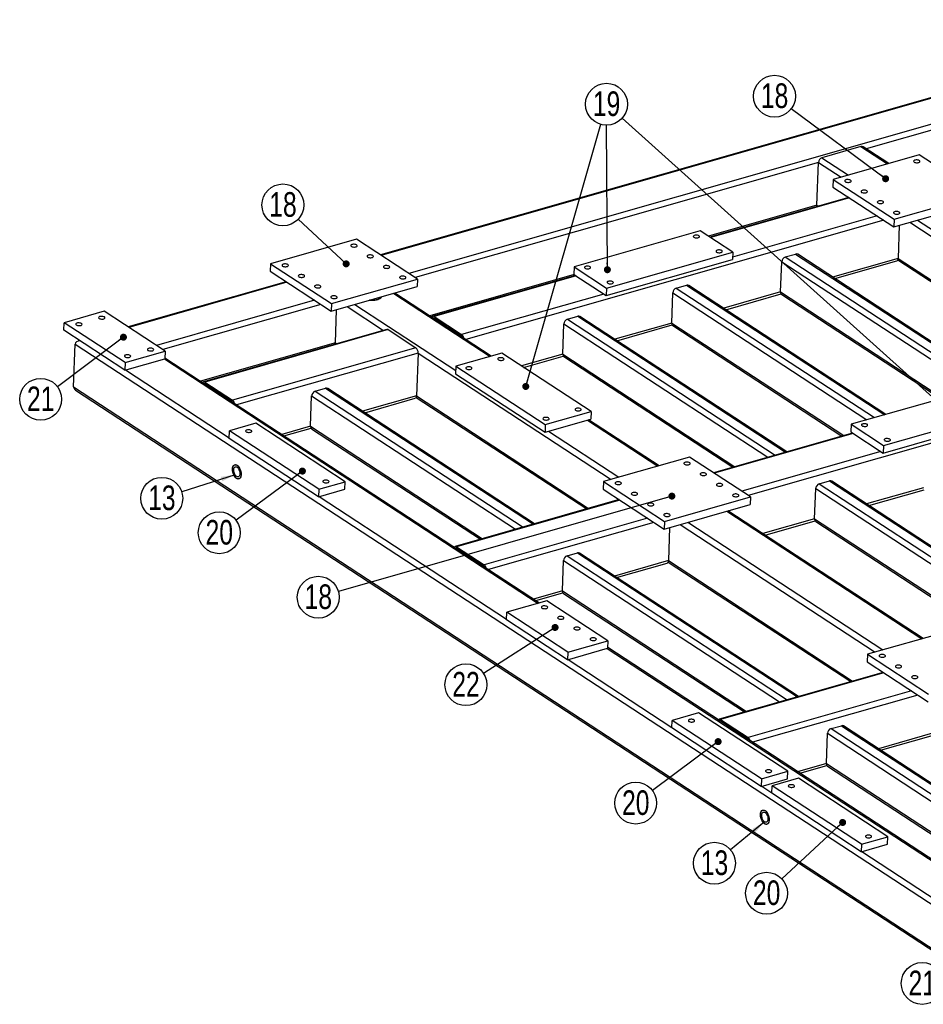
# Model space of a CAD drawing. Header units: millimetres. Extents: x 0 to 841, y 0 to 594.
# Tile 11 of 22: x 347 to 476, y 84 to 224. Entities that reach past the tile are written whole.
import ezdxf

# ---------------------------------------------------------------- set-up
doc = ezdxf.new("R2010")
doc.units = ezdxf.units.MM
doc.layers.add('NOTES', color=6, linetype='Continuous')
doc.layers.add('TRAIT-FORT', color=4, linetype='Continuous', lineweight=25)
doc.styles.add('SLDTEXTSTYLE0', font='TXT', dxfattribs={"width": 0.75})
doc.dimstyles.new('SLDDIMSTYLE7', dxfattribs={"dimtxt": 0.18, "dimasz": 1, "dimexe": 0, "dimexo": 0.0625, "dimgap": 0, "dimtad": 0, "dimtih": 1, "dimtoh": 1, "dimdec": 0, "dimrnd": 1e-09, "dimzin": 0, "dimdsep": 46, "dimtxsty": 'Standard', "dimblk1": 'DOT', "dimblk2": 'DOT', "dimsah": 1, "dimcen": 0.09, "dimadec": 0, "dimazin": 0, "dimtfac": 1, "dimtdec": 0, "dimtofl": 0, "dimtmove": 0, "dimatfit": 3, "dimldrblk": 'DOT', "dimfxl": 1, "dimfrac": 2, "dimtolj": 1, "dimtzin": 0, "dimarcsym": 0})
doc.dimstyles.new('SLDDIMSTYLE8', dxfattribs={"dimtxt": 0.18, "dimasz": 2, "dimexe": 0, "dimexo": 0.0625, "dimgap": 0, "dimtad": 0, "dimtih": 1, "dimtoh": 1, "dimdec": 0, "dimrnd": 1e-09, "dimzin": 0, "dimdsep": 46, "dimtxsty": 'Standard', "dimsah": 1, "dimcen": 0.09, "dimadec": 0, "dimazin": 0, "dimtfac": 2, "dimtdec": 0, "dimtofl": 0, "dimtmove": 0, "dimatfit": 3, "dimfxl": 1, "dimfrac": 2, "dimtolj": 1, "dimtzin": 0, "dimarcsym": 0})

# ---------------------------------------------------------------- blocks, each defined once
blk = doc.blocks.new('SW_NOTE_24')
at = {"layer": 'NOTES', "color": 0}
blk.add_circle((-2.3, -1.9), 2.98, dxfattribs=at)
at = {"layer": 'NOTES', "color": 0, "insert": (-2.29, -0.08), "char_height": 3.5, "attachment_point": 2, "style": 'SLDTEXTSTYLE0'}
blk.add_mtext('13', dxfattribs=at)
blk = doc.blocks.new('SW_NOTE_29')
at = {"layer": 'NOTES', "color": 0}
blk.add_circle((-0.01, 2.98), 2.98, dxfattribs=at)
at = {"layer": 'NOTES', "color": 0, "insert": (0, 4.8), "char_height": 3.5, "attachment_point": 2, "style": 'SLDTEXTSTYLE0'}
blk.add_mtext('19', dxfattribs=at)
blk = doc.blocks.new('_Dot')
at = {"color": 0, "linetype": 'ByBlock', "lineweight": -2}
blk.add_line((-0.5, 0), (-1, 0), dxfattribs=at)
at = {"color": 0, "linetype": 'ByBlock', "const_width": 0.5}
blk.add_lwpolyline([(-0.25, 0, 1), (0.25, 0, 1)], format="xyb", close=True, dxfattribs=at)
blk = doc.blocks.new('SW_NOTE_30')
at = {"layer": 'NOTES', "color": 0}
blk.add_circle((-2.4, -1.78), 2.98, dxfattribs=at)
at = {"layer": 'NOTES', "color": 0, "insert": (-2.39, 0.04), "char_height": 3.5, "attachment_point": 2, "style": 'SLDTEXTSTYLE0'}
blk.add_mtext('20', dxfattribs=at)
blk = doc.blocks.new('SW_NOTE_31')
at = {"layer": 'NOTES', "color": 0}
blk.add_circle((-2.39, -1.78), 2.98, dxfattribs=at)
at = {"layer": 'NOTES', "color": 0, "insert": (-2.38, 0.03), "char_height": 3.5, "attachment_point": 2, "style": 'SLDTEXTSTYLE0'}
blk.add_mtext('20', dxfattribs=at)
blk = doc.blocks.new('SW_NOTE_32')
at = {"layer": 'NOTES', "color": 0}
blk.add_circle((-2.18, -2.03), 2.98, dxfattribs=at)
at = {"layer": 'NOTES', "color": 0, "insert": (-2.17, -0.21), "char_height": 3.5, "attachment_point": 2, "style": 'SLDTEXTSTYLE0'}
blk.add_mtext('20', dxfattribs=at)
blk = doc.blocks.new('SW_NOTE_33')
at = {"layer": 'NOTES', "color": 0}
blk.add_circle((-2.38, -1.79), 2.98, dxfattribs=at)
at = {"layer": 'NOTES', "color": 0, "insert": (-2.38, 0.03), "char_height": 3.5, "attachment_point": 2, "style": 'SLDTEXTSTYLE0'}
blk.add_mtext('21', dxfattribs=at)
blk = doc.blocks.new('SW_NOTE_34')
at = {"layer": 'NOTES', "color": 0}
blk.add_circle((-2.51, -1.61), 2.98, dxfattribs=at)
at = {"layer": 'NOTES', "color": 0, "insert": (-2.5, 0.21), "char_height": 3.5, "attachment_point": 2, "style": 'SLDTEXTSTYLE0'}
blk.add_mtext('22', dxfattribs=at)
blk = doc.blocks.new('SW_NOTE_35')
at = {"layer": 'NOTES', "color": 0}
blk.add_circle((-2.39, -1.78), 2.98, dxfattribs=at)
at = {"layer": 'NOTES', "color": 0, "insert": (-2.38, 0.04), "char_height": 3.5, "attachment_point": 2, "style": 'SLDTEXTSTYLE0'}
blk.add_mtext('21', dxfattribs=at)
blk = doc.blocks.new('SW_NOTE_36')
at = {"layer": 'NOTES', "color": 0}
blk.add_circle((-2.84, -0.91), 2.98, dxfattribs=at)
at = {"layer": 'NOTES', "color": 0, "insert": (-2.83, 0.91), "char_height": 3.5, "attachment_point": 2, "style": 'SLDTEXTSTYLE0'}
blk.add_mtext('13', dxfattribs=at)
blk = doc.blocks.new('SW_NOTE_41')
at = {"layer": 'NOTES', "color": 0}
blk.add_circle((-2.18, 2.03), 2.98, dxfattribs=at)
at = {"layer": 'NOTES', "color": 0, "insert": (-2.17, 3.85), "char_height": 3.5, "attachment_point": 2, "style": 'SLDTEXTSTYLE0'}
blk.add_mtext('18', dxfattribs=at)
blk = doc.blocks.new('SW_NOTE_42')
at = {"layer": 'NOTES', "color": 0}
blk.add_circle((-2.39, 1.78), 2.98, dxfattribs=at)
at = {"layer": 'NOTES', "color": 0, "insert": (-2.38, 3.6), "char_height": 3.5, "attachment_point": 2, "style": 'SLDTEXTSTYLE0'}
blk.add_mtext('18', dxfattribs=at)
blk = doc.blocks.new('SW_NOTE_43')
at = {"layer": 'NOTES', "color": 0}
blk.add_circle((-2.87, -0.82), 2.98, dxfattribs=at)
at = {"layer": 'NOTES', "color": 0, "insert": (-2.86, 1), "char_height": 3.5, "attachment_point": 2, "style": 'SLDTEXTSTYLE0'}
blk.add_mtext('18', dxfattribs=at)

msp = doc.modelspace()

# ---------------------------------------------------------------- linework, layer by layer
at = {"layer": 'TRAIT-FORT', "lineweight": 25}
for p, q in [((531.71, 224.03), (467.38, 205.65)), ((487.87, 216.15), (398.27, 190.55)), ((487.97, 216.08), (398.37, 190.48)), ((491.9, 213.51), (402.3, 187.91)), ((466.64, 205.97), (461.09, 204.38)), ((474.93, 204.78), (462.7, 201.29)), ((466.64, 205.97), (470.42, 203.5)), ((470.6, 203.55), (466.95, 205.93)), ((483.6, 199.11), (474.93, 204.78)), ((460.58, 203.71), (403.21, 187.32)), ((460.37, 197.61), (460.58, 203.71)), ((460.58, 203.71), (463.8, 201.6)), ((461.09, 204.38), (464.87, 201.91)), ((462.7, 201.29), (462.66, 200.21)), ((462.7, 201.29), (471.37, 195.62)), ((462.66, 200.21), (471.33, 194.54)), ((471.37, 195.62), (483.6, 199.11)), ((464.93, 198.73), (445.14, 193.07)), ((465.03, 198.66), (445.24, 193.01)), ((471.33, 194.54), (483.56, 198.04)), ((460.37, 197.61), (444.94, 193.21)), ((460.37, 197.61), (460.57, 197.48)), ((469.87, 195.49), (410.44, 178.51)), ((468.96, 196.09), (448.36, 190.21)), ((471.37, 195.62), (471.33, 194.54)), ((473.6, 195.19), (503.03, 175.93)), ((474.67, 195.5), (511.35, 171.49)), ((443.76, 193.98), (425.82, 188.85)), ((448.39, 190.95), (443.76, 193.98)), ((472.09, 194.76), (471.93, 190.05)), ((394.87, 192.78), (382.64, 189.28)), ((403.54, 187.1), (394.87, 192.78)), ((430.44, 185.83), (448.39, 190.95)), ((448.39, 190.95), (448.35, 189.88)), ((455.87, 190.25), (457.34, 190.67)), ((457.34, 190.67), (486.9, 171.32)), ((487.08, 171.37), (457.65, 190.64)), ((382.64, 189.28), (382.6, 188.21)), ((382.64, 189.28), (391.31, 183.61)), ((430.41, 184.75), (448.35, 189.88)), ((455.21, 185.27), (455.36, 189.57)), ((455.36, 189.57), (482.98, 171.5)), ((455.87, 190.25), (485.43, 170.9)), ((471.93, 190.05), (462.61, 187.39)), ((462.92, 187.18), (471.74, 189.7)), ((471.88, 189.83), (496.12, 173.96)), ((471.93, 190.05), (496.4, 174.03)), ((382.6, 188.21), (391.27, 182.53)), ((425.82, 188.85), (425.78, 187.78)), ((425.82, 188.85), (430.44, 185.83)), ((384.87, 186.72), (362.39, 180.3)), ((384.97, 186.65), (362.49, 180.23)), ((391.31, 183.61), (403.54, 187.1)), ((403.54, 187.1), (403.5, 186.03)), ((425.83, 187.75), (405.29, 181.88)), ((426.03, 187.61), (405.72, 181.81)), ((426.13, 187.55), (405.9, 181.77)), ((425.78, 187.78), (430.41, 184.75)), ((391.27, 182.53), (403.5, 186.03)), ((400.16, 185.07), (413.88, 176.09)), ((414.05, 176.14), (400.33, 185.12)), ((430.44, 185.83), (430.41, 184.75)), ((439.71, 180.85), (439.86, 185.15)), ((439.86, 185.15), (467.48, 167.07)), ((440.37, 185.82), (441.84, 186.24)), ((440.37, 185.82), (468.56, 167.38)), ((441.84, 186.24), (470.03, 167.8)), ((470.2, 167.85), (442.15, 186.21)), ((455.21, 185.27), (447.11, 182.96)), ((455.21, 185.27), (478.3, 170.16)), ((388.9, 184.08), (366.42, 177.66)), ((430.06, 184.98), (409.83, 179.2)), ((447.43, 182.75), (455.28, 185)), ((455.37, 184.91), (478.03, 170.08)), ((358.99, 182.52), (353.28, 180.89)), ((367.66, 176.85), (358.99, 182.52)), ((389.81, 183.49), (367.33, 177.06)), ((391.31, 183.61), (391.27, 182.53)), ((391.86, 178.04), (392.03, 182.75)), ((393.54, 183.18), (398.7, 179.8)), ((394.61, 183.49), (408.99, 174.08)), ((405.48, 181.75), (407.35, 182.29)), ((407.35, 182.29), (407.37, 182.28)), ((353.24, 179.82), (353.28, 180.89)), ((361.95, 175.22), (353.28, 180.89)), ((405.9, 181.77), (409.83, 179.2)), ((409.82, 178.93), (405.9, 181.5)), ((406, 181.43), (405.99, 181.42)), ((424.88, 181.4), (426.35, 181.82)), ((424.88, 181.4), (454.44, 162.05)), ((426.35, 181.82), (455.91, 162.47)), ((456.09, 162.52), (426.66, 181.78)), ((439.71, 180.85), (431.62, 178.53)), ((439.71, 180.85), (464.18, 164.83)), ((361.91, 174.14), (353.24, 179.82)), ((399.2, 179.95), (373.1, 172.49)), ((399.38, 179.91), (373.28, 172.45)), ((399.38, 179.91), (403.31, 177.33)), ((424.22, 176.42), (424.37, 180.72)), ((424.37, 180.72), (453.37, 161.74)), ((431.93, 178.33), (439.79, 180.57)), ((439.87, 180.48), (463.91, 164.75)), ((355.51, 178.33), (355.25, 178.26)), ((391.86, 178.04), (372.67, 172.56)), ((391.86, 178.04), (392.07, 177.91)), ((354.62, 171.75), (354.84, 177.84)), ((354.84, 177.84), (487.74, 90.85)), ((361.95, 175.22), (367.66, 176.85)), ((367.66, 176.85), (367.62, 175.77)), ((403.31, 177.33), (377.21, 169.88)), ((361.91, 174.14), (367.62, 175.77)), ((361.95, 175.22), (361.91, 174.14)), ((367.54, 175.75), (420.72, 140.94)), ((420.9, 140.99), (367.62, 175.86)), ((403.64, 176.57), (377.81, 169.19)), ((403.64, 176.57), (403.42, 170.48)), ((403.64, 176.57), (431.12, 158.58)), ((415.54, 176.57), (409.01, 174.7)), ((428.25, 168.25), (415.54, 176.57)), ((424.22, 176.42), (418.33, 174.74)), ((418.65, 174.53), (424.29, 176.14)), ((424.22, 176.42), (448.69, 160.4)), ((424.38, 176.06), (448.42, 160.32)), ((361.99, 174.17), (376.76, 164.5)), ((409.01, 174.7), (408.97, 173.63)), ((409.01, 174.7), (421.72, 166.38)), ((373.28, 172.45), (377.21, 169.88)), ((408.97, 173.63), (421.69, 165.31)), ((507.97, 172.7), (450.6, 156.3)), ((354.62, 171.75), (487.53, 84.76)), ((354.91, 171.3), (487.56, 84.48)), ((377.2, 169.61), (373.27, 172.18)), ((373.38, 172.11), (373.36, 172.1)), ((389, 171.14), (390.46, 171.56)), ((389, 171.14), (418.56, 151.79)), ((390.46, 171.56), (420.03, 152.21)), ((420.21, 152.26), (390.77, 171.53)), ((483.18, 171.55), (465.24, 166.43)), ((388.33, 166.17), (388.49, 170.47)), ((388.49, 170.47), (417.49, 151.49)), ((403.42, 170.48), (395.73, 168.28)), ((396.05, 168.07), (403.24, 170.13)), ((403.37, 170.25), (427.62, 154.38)), ((403.42, 170.48), (427.89, 154.46)), ((421.72, 166.38), (428.25, 168.25)), ((428.25, 168.25), (428.21, 167.17)), ((469.86, 163.4), (487.8, 168.53)), ((421.69, 165.31), (428.21, 167.17)), ((427.72, 167.03), (437.74, 160.47)), ((437.92, 160.52), (427.9, 167.08)), ((469.82, 162.33), (487.76, 167.45)), ((376.76, 164.42), (376.8, 165.5)), ((380.55, 166.57), (376.8, 165.5)), ((389.51, 157.18), (376.8, 165.5)), ((393.26, 158.25), (380.55, 166.57)), ((388.33, 166.17), (384.23, 164.99)), ((384.54, 164.79), (388.41, 165.89)), ((388.33, 166.17), (412.81, 150.15)), ((388.49, 165.8), (412.53, 150.07)), ((421.72, 166.38), (421.69, 165.31)), ((422.17, 165.45), (432.2, 158.89)), ((465.24, 166.43), (465.2, 165.35)), ((465.24, 166.43), (469.86, 163.4)), ((389.47, 156.1), (376.76, 164.42)), ((465.45, 165.19), (445.66, 159.54)), ((465.54, 165.13), (445.76, 159.47)), ((465.2, 165.35), (469.82, 162.33)), ((469.86, 163.4), (469.82, 162.33)), ((442.25, 161.76), (430.02, 158.27)), ((450.92, 156.09), (442.25, 161.76)), ((469.47, 162.55), (449.69, 156.9)), ((389.47, 156.1), (393.22, 157.18)), ((389.51, 157.18), (389.47, 156.1)), ((389.51, 157.18), (393.26, 158.25)), ((393.22, 157.18), (393.26, 158.25)), ((430.02, 158.27), (429.98, 157.19)), ((429.98, 157.19), (438.65, 151.52)), ((430.02, 158.27), (438.69, 152.6)), ((460.04, 152.97), (460.2, 157.27)), ((460.2, 157.27), (490.93, 137.16)), ((460.7, 157.95), (462.17, 158.37)), ((460.7, 157.95), (492, 137.46)), ((462.17, 158.37), (493.47, 137.88)), ((493.65, 137.93), (462.48, 158.33)), ((475.54, 157.4), (467.44, 155.09)), ((467.76, 154.88), (475.61, 157.12)), ((389.55, 156.13), (416.23, 138.67)), ((432.26, 155.71), (408.93, 149.04)), ((432.35, 155.64), (409.11, 149)), ((438.69, 152.6), (450.92, 156.09)), ((450.92, 156.09), (450.88, 155.02)), ((438.65, 151.52), (450.88, 155.02)), ((436.28, 153.07), (413.04, 146.43)), ((447.54, 154.06), (475.3, 135.89)), ((475.48, 135.94), (447.72, 154.11)), ((460.04, 152.97), (452.68, 150.87)), ((460.04, 152.97), (486.25, 135.82)), ((437.19, 152.47), (413.64, 145.74)), ((438.69, 152.6), (438.65, 151.52)), ((439.41, 151.74), (439.25, 147.03)), ((440.92, 152.17), (468.68, 134)), ((441.99, 152.48), (469.76, 134.31)), ((452.99, 150.66), (460.12, 152.69)), ((460.2, 152.61), (485.98, 135.74)), ((413.03, 146.16), (409.1, 148.73)), ((409.11, 149), (413.04, 146.43)), ((409.21, 148.66), (409.19, 148.66)), ((424.82, 147.7), (426.29, 148.12)), ((424.82, 147.7), (456.12, 127.21)), ((426.29, 148.12), (457.59, 127.63)), ((457.77, 127.68), (426.6, 148.08)), ((424.16, 142.72), (424.31, 147.02)), ((424.31, 147.02), (455.05, 126.9)), ((439.25, 147.03), (431.56, 144.83)), ((431.88, 144.63), (439.07, 146.68)), ((439.2, 146.8), (465.18, 129.8)), ((439.25, 147.03), (465.45, 129.88)), ((424.16, 142.72), (420.05, 141.55)), ((420.37, 141.34), (424.23, 142.44)), ((424.16, 142.72), (450.37, 125.57)), ((424.32, 142.36), (450.09, 125.49)), ((421.97, 141.3), (416.26, 139.67)), ((430.64, 135.63), (421.97, 141.3)), ((416.23, 138.59), (416.26, 139.67)), ((424.93, 134), (416.26, 139.67)), ((424.89, 132.92), (416.23, 138.59)), ((479.81, 137.18), (467.58, 133.69)), ((424.93, 134), (430.64, 135.63)), ((430.64, 135.63), (430.6, 134.55)), ((486.2, 98.26), (430.61, 134.64)), ((424.89, 132.92), (430.6, 134.55)), ((424.93, 134), (424.89, 132.92)), ((430.52, 134.53), (486.02, 98.21)), ((467.58, 133.69), (467.54, 132.61)), ((467.58, 133.69), (476.25, 128.01)), ((424.98, 132.94), (439.75, 123.28)), ((467.54, 132.61), (476.21, 126.94)), ((469.82, 131.12), (446.49, 124.46)), ((469.91, 131.06), (446.67, 124.42)), ((473.84, 128.49), (450.6, 121.85)), ((474.75, 127.89), (451.2, 121.16)), ((443.53, 125.35), (439.78, 124.28)), ((456.25, 117.03), (443.53, 125.35)), ((439.75, 123.2), (439.78, 124.28)), ((452.5, 115.96), (439.78, 124.28)), ((450.59, 121.58), (446.66, 124.15)), ((446.67, 124.42), (450.6, 121.85)), ((446.77, 124.08), (446.75, 124.07)), ((462.38, 123.11), (463.85, 123.53)), ((463.85, 123.53), (488.22, 107.59)), ((488.39, 107.64), (464.16, 123.5)), ((452.46, 114.88), (439.75, 123.2)), ((461.72, 118.14), (461.87, 122.44)), ((461.87, 122.44), (485.67, 106.86)), ((462.38, 123.11), (486.75, 107.17)), ((476.81, 122.45), (469.12, 120.25)), ((469.44, 120.04), (476.63, 122.1)), ((461.72, 118.14), (457.61, 116.96)), ((457.93, 116.76), (461.79, 117.86)), ((461.72, 118.14), (480.99, 105.52)), ((461.88, 117.77), (480.72, 105.44)), ((452.5, 115.96), (456.25, 117.03)), ((456.21, 115.95), (456.25, 117.03)), ((452.5, 115.96), (452.46, 114.88)), ((452.46, 114.88), (456.21, 115.95)), ((453.96, 113.9), (454, 114.97)), ((457.75, 116.04), (454, 114.97)), ((466.71, 106.65), (454, 114.97)), ((470.46, 107.72), (457.75, 116.04)), ((452.54, 114.9), (453.96, 113.97)), ((466.67, 105.58), (453.96, 113.9)), ((466.71, 106.65), (466.67, 105.58)), ((466.67, 105.58), (470.42, 106.65)), ((466.71, 106.65), (470.46, 107.72)), ((470.42, 106.65), (470.46, 107.72)), ((466.75, 105.6), (481.53, 95.93))]:
    msp.add_line(p, q, dxfattribs=at)
at = {"layer": 'TRAIT-FORT', "lineweight": 25, "flags": 128}
for points in [[(474.21, 203.76), (474.3, 203.72), (474.41, 203.69), (474.53, 203.67), (474.66, 203.67), (474.78, 203.68), (474.89, 203.71), (474.96, 203.76), (475.01, 203.81), (475.02, 203.86), (475, 203.92), (474.94, 203.97), (474.85, 204.02), (474.74, 204.05), (474.62, 204.07), (474.49, 204.07), (474.37, 204.05), (474.27, 204.02), (474.19, 203.98), (474.14, 203.93), (474.13, 203.87), (474.15, 203.82), (474.21, 203.76)], [(464.42, 200.97), (464.51, 200.92), (464.62, 200.89), (464.75, 200.87), (464.87, 200.87), (464.99, 200.89), (465.1, 200.92), (465.18, 200.96), (465.23, 201.01), (465.24, 201.07), (465.21, 201.12), (465.16, 201.18), (465.07, 201.22), (464.96, 201.25), (464.83, 201.27), (464.71, 201.27), (464.58, 201.26), (464.48, 201.23), (464.4, 201.18), (464.35, 201.13), (464.34, 201.08), (464.36, 201.02), (464.42, 200.97)], [(466.73, 199.45), (466.82, 199.41), (466.93, 199.38), (467.06, 199.36), (467.18, 199.36), (467.31, 199.38), (467.41, 199.41), (467.49, 199.45), (467.54, 199.5), (467.55, 199.56), (467.53, 199.61), (467.47, 199.66), (467.38, 199.71), (467.27, 199.74), (467.14, 199.76), (467.02, 199.76), (466.9, 199.74), (466.79, 199.71), (466.71, 199.67), (466.66, 199.62), (466.65, 199.56), (466.68, 199.51), (466.73, 199.45)], [(469.05, 197.94), (469.13, 197.9), (469.24, 197.87), (469.37, 197.85), (469.5, 197.85), (469.62, 197.86), (469.72, 197.89), (469.8, 197.94), (469.85, 197.99), (469.86, 198.04), (469.84, 198.1), (469.78, 198.15), (469.69, 198.19), (469.58, 198.23), (469.46, 198.24), (469.33, 198.24), (469.21, 198.23), (469.1, 198.2), (469.02, 198.16), (468.98, 198.11), (468.96, 198.05), (468.99, 197.99), (469.05, 197.94)], [(460.39, 197.43), (460.37, 197.51), (460.37, 197.61)], [(471.36, 196.43), (471.44, 196.39), (471.56, 196.35), (471.68, 196.34), (471.81, 196.34), (471.93, 196.35), (472.03, 196.38), (472.11, 196.42), (472.16, 196.47), (472.17, 196.53), (472.15, 196.59), (472.09, 196.64), (472, 196.68), (471.89, 196.71), (471.77, 196.73), (471.64, 196.73), (471.52, 196.72), (471.41, 196.69), (471.33, 196.64), (471.29, 196.59), (471.27, 196.54), (471.3, 196.48), (471.36, 196.43)], [(394.15, 191.75), (394.24, 191.71), (394.35, 191.68), (394.47, 191.66), (394.6, 191.66), (394.72, 191.68), (394.82, 191.71), (394.9, 191.75), (394.95, 191.8), (394.96, 191.85), (394.94, 191.91), (394.88, 191.96), (394.79, 192.01), (394.68, 192.04), (394.56, 192.06), (394.43, 192.06), (394.31, 192.04), (394.2, 192.01), (394.13, 191.97), (394.08, 191.92), (394.07, 191.86), (394.09, 191.81), (394.15, 191.75)], [(442.87, 193.07), (442.96, 193.03), (443.07, 193), (443.19, 192.98), (443.32, 192.98), (443.43, 192.99), (443.54, 193.02), (443.61, 193.07), (443.66, 193.12), (443.67, 193.17), (443.65, 193.23), (443.59, 193.28), (443.51, 193.32), (443.4, 193.35), (443.28, 193.37), (443.15, 193.37), (443.03, 193.35), (442.93, 193.32), (442.85, 193.28), (442.81, 193.23), (442.79, 193.18), (442.82, 193.12), (442.87, 193.07)], [(446.11, 190.95), (446.2, 190.91), (446.3, 190.88), (446.43, 190.86), (446.55, 190.86), (446.67, 190.88), (446.77, 190.91), (446.85, 190.95), (446.9, 191), (446.91, 191.05), (446.88, 191.11), (446.83, 191.16), (446.74, 191.2), (446.63, 191.23), (446.51, 191.25), (446.39, 191.25), (446.27, 191.24), (446.17, 191.21), (446.09, 191.17), (446.04, 191.11), (446.03, 191.06), (446.05, 191), (446.11, 190.95)], [(384.36, 188.96), (384.45, 188.91), (384.56, 188.88), (384.68, 188.87), (384.81, 188.86), (384.93, 188.88), (385.04, 188.91), (385.12, 188.95), (385.17, 189), (385.18, 189.06), (385.15, 189.12), (385.1, 189.17), (385.01, 189.21), (384.9, 189.24), (384.77, 189.26), (384.64, 189.26), (384.52, 189.25), (384.42, 189.22), (384.34, 189.17), (384.29, 189.12), (384.28, 189.07), (384.3, 189.01), (384.36, 188.96)], [(396.46, 190.24), (396.55, 190.2), (396.66, 190.17), (396.78, 190.15), (396.91, 190.15), (397.03, 190.16), (397.14, 190.19), (397.21, 190.23), (397.26, 190.29), (397.28, 190.34), (397.25, 190.4), (397.19, 190.45), (397.1, 190.49), (396.99, 190.53), (396.87, 190.54), (396.74, 190.54), (396.62, 190.53), (396.52, 190.5), (396.44, 190.46), (396.39, 190.41), (396.38, 190.35), (396.4, 190.29), (396.46, 190.24)], [(398.77, 188.73), (398.86, 188.68), (398.97, 188.65), (399.09, 188.64), (399.22, 188.63), (399.34, 188.65), (399.45, 188.68), (399.53, 188.72), (399.57, 188.77), (399.59, 188.83), (399.56, 188.89), (399.5, 188.94), (399.42, 188.98), (399.31, 189.01), (399.18, 189.03), (399.05, 189.03), (398.93, 189.02), (398.83, 188.99), (398.75, 188.94), (398.7, 188.89), (398.69, 188.84), (398.71, 188.78), (398.77, 188.73)], [(427.38, 188.64), (427.47, 188.6), (427.57, 188.57), (427.7, 188.55), (427.82, 188.55), (427.94, 188.57), (428.04, 188.6), (428.12, 188.64), (428.16, 188.69), (428.18, 188.74), (428.15, 188.8), (428.1, 188.85), (428.01, 188.89), (427.9, 188.92), (427.78, 188.94), (427.66, 188.94), (427.54, 188.93), (427.44, 188.9), (427.36, 188.86), (427.31, 188.81), (427.3, 188.75), (427.32, 188.7), (427.38, 188.64)], [(386.67, 187.44), (386.76, 187.4), (386.87, 187.37), (387, 187.35), (387.12, 187.35), (387.24, 187.37), (387.35, 187.4), (387.43, 187.44), (387.48, 187.49), (387.49, 187.55), (387.47, 187.6), (387.41, 187.65), (387.32, 187.7), (387.21, 187.73), (387.08, 187.75), (386.96, 187.75), (386.83, 187.73), (386.73, 187.7), (386.65, 187.66), (386.6, 187.61), (386.59, 187.55), (386.61, 187.5), (386.67, 187.44)], [(401.08, 187.22), (401.17, 187.17), (401.28, 187.14), (401.4, 187.12), (401.53, 187.12), (401.65, 187.14), (401.76, 187.17), (401.84, 187.21), (401.89, 187.26), (401.9, 187.32), (401.87, 187.37), (401.82, 187.43), (401.73, 187.47), (401.62, 187.5), (401.49, 187.52), (401.36, 187.52), (401.24, 187.5), (401.14, 187.47), (401.06, 187.43), (401.01, 187.38), (401, 187.32), (401.02, 187.27), (401.08, 187.22)], [(430.61, 186.53), (430.7, 186.48), (430.81, 186.45), (430.93, 186.44), (431.06, 186.44), (431.17, 186.45), (431.28, 186.48), (431.35, 186.52), (431.4, 186.57), (431.41, 186.63), (431.39, 186.68), (431.33, 186.73), (431.25, 186.77), (431.14, 186.81), (431.02, 186.82), (430.89, 186.82), (430.77, 186.81), (430.67, 186.78), (430.59, 186.74), (430.55, 186.69), (430.53, 186.63), (430.56, 186.58), (430.61, 186.53)], [(388.98, 185.93), (389.07, 185.89), (389.18, 185.86), (389.31, 185.84), (389.44, 185.84), (389.56, 185.85), (389.66, 185.88), (389.74, 185.93), (389.79, 185.98), (389.8, 186.03), (389.78, 186.09), (389.72, 186.14), (389.63, 186.19), (389.52, 186.22), (389.39, 186.23), (389.27, 186.24), (389.15, 186.22), (389.04, 186.19), (388.96, 186.15), (388.91, 186.1), (388.9, 186.04), (388.93, 185.98), (388.98, 185.93)], [(391.3, 184.42), (391.38, 184.38), (391.49, 184.34), (391.62, 184.33), (391.75, 184.33), (391.87, 184.34), (391.97, 184.37), (392.05, 184.41), (392.1, 184.46), (392.11, 184.52), (392.09, 184.58), (392.03, 184.63), (391.94, 184.67), (391.83, 184.7), (391.71, 184.72), (391.58, 184.72), (391.46, 184.71), (391.35, 184.68), (391.27, 184.64), (391.23, 184.58), (391.21, 184.53), (391.24, 184.47), (391.3, 184.42)], [(396.72, 184.09), (396.83, 184.08), (397.06, 184.08), (397.28, 184.09), (397.5, 184.11), (397.71, 184.15), (397.89, 184.2), (398.06, 184.27), (398.2, 184.35), (398.31, 184.43), (398.38, 184.53), (398.41, 184.57)], [(398.41, 184.57), (398.37, 184.5), (398.28, 184.41), (398.16, 184.33), (398.02, 184.25), (397.85, 184.19), (397.66, 184.14), (397.45, 184.1), (397.23, 184.08), (397, 184.08), (396.77, 184.09), (396.72, 184.09)], [(355, 180.57), (355.09, 180.53), (355.2, 180.49), (355.33, 180.48), (355.45, 180.48), (355.57, 180.49), (355.68, 180.52), (355.76, 180.56), (355.81, 180.61), (355.82, 180.67), (355.79, 180.73), (355.74, 180.78), (355.65, 180.82), (355.54, 180.85), (355.41, 180.87), (355.29, 180.87), (355.16, 180.86), (355.06, 180.83), (354.98, 180.79), (354.93, 180.73), (354.92, 180.68), (354.94, 180.62), (355, 180.57)], [(358.26, 181.5), (358.35, 181.46), (358.46, 181.43), (358.59, 181.41), (358.72, 181.41), (358.84, 181.42), (358.94, 181.45), (359.02, 181.49), (359.07, 181.55), (359.08, 181.6), (359.06, 181.66), (359, 181.71), (358.91, 181.75), (358.8, 181.79), (358.68, 181.8), (358.55, 181.8), (358.43, 181.79), (358.32, 181.76), (358.24, 181.72), (358.19, 181.67), (358.18, 181.61), (358.21, 181.55), (358.26, 181.5)], [(405.9, 181.5), (405.86, 181.52), (405.83, 181.52)], [(391.89, 177.86), (391.87, 177.94), (391.86, 178.04)], [(409.89, 178.87), (409.86, 178.9), (409.82, 178.93)], [(365.2, 176.96), (365.29, 176.92), (365.4, 176.89), (365.52, 176.87), (365.65, 176.87), (365.77, 176.88), (365.88, 176.91), (365.95, 176.96), (366, 177.01), (366.02, 177.06), (365.99, 177.12), (365.93, 177.17), (365.84, 177.22), (365.73, 177.25), (365.61, 177.27), (365.48, 177.27), (365.36, 177.25), (365.26, 177.22), (365.18, 177.18), (365.13, 177.13), (365.12, 177.07), (365.14, 177.02), (365.2, 176.96)], [(361.94, 176.03), (362.02, 175.99), (362.14, 175.96), (362.26, 175.94), (362.39, 175.94), (362.51, 175.95), (362.61, 175.98), (362.69, 176.02), (362.74, 176.08), (362.75, 176.13), (362.73, 176.19), (362.67, 176.24), (362.58, 176.28), (362.47, 176.32), (362.35, 176.33), (362.22, 176.33), (362.1, 176.32), (361.99, 176.29), (361.91, 176.25), (361.87, 176.2), (361.85, 176.14), (361.88, 176.08), (361.94, 176.03)], [(415.06, 175.62), (415.15, 175.58), (415.26, 175.54), (415.38, 175.53), (415.51, 175.53), (415.62, 175.54), (415.73, 175.57), (415.8, 175.61), (415.85, 175.66), (415.86, 175.72), (415.84, 175.77), (415.78, 175.82), (415.7, 175.87), (415.59, 175.9), (415.47, 175.91), (415.34, 175.91), (415.22, 175.9), (415.12, 175.87), (415.04, 175.83), (415, 175.78), (414.98, 175.72), (415.01, 175.67), (415.06, 175.62)], [(410.5, 174.31), (410.58, 174.27), (410.69, 174.24), (410.81, 174.22), (410.94, 174.22), (411.06, 174.24), (411.16, 174.27), (411.24, 174.31), (411.28, 174.36), (411.3, 174.41), (411.27, 174.47), (411.22, 174.52), (411.13, 174.56), (411.02, 174.59), (410.9, 174.61), (410.77, 174.61), (410.66, 174.59), (410.55, 174.57), (410.48, 174.52), (410.43, 174.47), (410.42, 174.42), (410.44, 174.36), (410.5, 174.31)], [(373.27, 172.18), (373.24, 172.2), (373.21, 172.2)], [(377.26, 169.55), (377.24, 169.58), (377.2, 169.61)], [(426.04, 168.43), (426.13, 168.39), (426.24, 168.36), (426.36, 168.34), (426.48, 168.34), (426.6, 168.36), (426.71, 168.38), (426.78, 168.43), (426.83, 168.48), (426.84, 168.53), (426.82, 168.59), (426.76, 168.64), (426.68, 168.68), (426.57, 168.71), (426.45, 168.73), (426.32, 168.73), (426.2, 168.71), (426.1, 168.68), (426.02, 168.64), (425.98, 168.59), (425.96, 168.54), (425.99, 168.48), (426.04, 168.43)], [(421.48, 167.13), (421.56, 167.08), (421.67, 167.05), (421.79, 167.04), (421.92, 167.04), (422.04, 167.05), (422.14, 167.08), (422.22, 167.12), (422.26, 167.17), (422.27, 167.23), (422.25, 167.28), (422.19, 167.33), (422.11, 167.38), (422, 167.41), (421.88, 167.42), (421.75, 167.42), (421.63, 167.41), (421.53, 167.38), (421.46, 167.34), (421.41, 167.29), (421.4, 167.23), (421.42, 167.18), (421.48, 167.13)], [(379.18, 165.37), (379.27, 165.32), (379.38, 165.29), (379.5, 165.27), (379.62, 165.27), (379.74, 165.29), (379.84, 165.32), (379.92, 165.36), (379.97, 165.41), (379.98, 165.46), (379.96, 165.52), (379.9, 165.57), (379.81, 165.61), (379.7, 165.64), (379.58, 165.66), (379.46, 165.66), (379.34, 165.65), (379.24, 165.62), (379.16, 165.58), (379.11, 165.53), (379.1, 165.47), (379.12, 165.42), (379.18, 165.37)], [(466.79, 166.22), (466.88, 166.18), (466.99, 166.15), (467.11, 166.13), (467.23, 166.13), (467.35, 166.14), (467.46, 166.17), (467.53, 166.22), (467.58, 166.27), (467.59, 166.32), (467.57, 166.38), (467.51, 166.43), (467.43, 166.47), (467.32, 166.5), (467.2, 166.52), (467.07, 166.52), (466.95, 166.5), (466.85, 166.47), (466.77, 166.43), (466.73, 166.38), (466.71, 166.33), (466.74, 166.27), (466.79, 166.22)], [(470.03, 164.1), (470.12, 164.06), (470.22, 164.03), (470.35, 164.01), (470.47, 164.01), (470.59, 164.03), (470.69, 164.06), (470.77, 164.1), (470.82, 164.15), (470.83, 164.2), (470.8, 164.26), (470.75, 164.31), (470.66, 164.35), (470.55, 164.38), (470.43, 164.4), (470.31, 164.4), (470.19, 164.39), (470.09, 164.36), (470.01, 164.31), (469.96, 164.26), (469.95, 164.21), (469.97, 164.15), (470.03, 164.1)], [(377.88, 160.61), (377.99, 160.52), (378.09, 160.4), (378.19, 160.26), (378.28, 160.09), (378.35, 159.92), (378.4, 159.73), (378.44, 159.54), (378.45, 159.36), (378.44, 159.18), (378.42, 159.03), (378.37, 158.89), (378.31, 158.78), (378.23, 158.7), (378.13, 158.66), (378.03, 158.64), (377.92, 158.67), (377.81, 158.72), (377.7, 158.81), (377.59, 158.93), (377.49, 159.07), (377.41, 159.24), (377.34, 159.42), (377.28, 159.6), (377.25, 159.79), (377.24, 159.97), (377.24, 160.15), (377.27, 160.3), (377.31, 160.44), (377.38, 160.55), (377.46, 160.63), (377.55, 160.67), (377.65, 160.69), (377.76, 160.66), (377.88, 160.61)], [(378.45, 159.27), (378.43, 159.1), (378.4, 158.95), (378.34, 158.83), (378.27, 158.74), (378.18, 158.67), (378.08, 158.65), (377.98, 158.65), (377.87, 158.69), (377.75, 158.76), (377.64, 158.87), (377.54, 159), (377.45, 159.15), (377.37, 159.32), (377.31, 159.51), (377.26, 159.7), (377.24, 159.88), (377.24, 160.06), (377.25, 160.23), (377.29, 160.38), (377.34, 160.5), (377.42, 160.59), (377.5, 160.66), (377.6, 160.68), (377.71, 160.68), (377.82, 160.64), (377.93, 160.57), (378.04, 160.46), (378.14, 160.33), (378.23, 160.18), (378.31, 160.01), (378.38, 159.82), (378.42, 159.63), (378.45, 159.45), (378.45, 159.27)], [(378.28, 159.38), (378.26, 159.24), (378.23, 159.13), (378.17, 159.03), (378.1, 158.97), (378.02, 158.94), (377.94, 158.94), (377.84, 158.98), (377.75, 159.05), (377.66, 159.15), (377.58, 159.27), (377.51, 159.41), (377.46, 159.56), (377.42, 159.72), (377.41, 159.87), (377.41, 160.02), (377.44, 160.15), (377.48, 160.25), (377.54, 160.33), (377.62, 160.38), (377.7, 160.39), (377.8, 160.37), (377.89, 160.32), (377.98, 160.24), (378.07, 160.13), (378.14, 159.99), (378.2, 159.85), (378.25, 159.69), (378.27, 159.53), (378.28, 159.38)], [(441.53, 160.74), (441.62, 160.7), (441.73, 160.67), (441.85, 160.65), (441.98, 160.65), (442.1, 160.66), (442.21, 160.69), (442.29, 160.74), (442.33, 160.79), (442.35, 160.84), (442.32, 160.9), (442.27, 160.95), (442.18, 161), (442.07, 161.03), (441.94, 161.04), (441.81, 161.05), (441.69, 161.03), (441.59, 161), (441.51, 160.96), (441.46, 160.91), (441.45, 160.85), (441.47, 160.79), (441.53, 160.74)], [(390.16, 158.18), (390.25, 158.14), (390.35, 158.11), (390.48, 158.09), (390.6, 158.09), (390.72, 158.1), (390.82, 158.13), (390.9, 158.17), (390.95, 158.22), (390.96, 158.28), (390.94, 158.33), (390.88, 158.38), (390.79, 158.43), (390.68, 158.46), (390.56, 158.48), (390.44, 158.48), (390.32, 158.46), (390.22, 158.43), (390.14, 158.39), (390.09, 158.34), (390.08, 158.29), (390.1, 158.23), (390.16, 158.18)], [(443.84, 159.23), (443.93, 159.19), (444.04, 159.15), (444.17, 159.14), (444.29, 159.14), (444.41, 159.15), (444.52, 159.18), (444.6, 159.22), (444.65, 159.27), (444.66, 159.33), (444.63, 159.39), (444.58, 159.44), (444.49, 159.48), (444.38, 159.51), (444.25, 159.53), (444.13, 159.53), (444, 159.52), (443.9, 159.49), (443.82, 159.45), (443.77, 159.39), (443.76, 159.34), (443.78, 159.28), (443.84, 159.23)], [(431.74, 157.95), (431.83, 157.9), (431.94, 157.87), (432.07, 157.85), (432.2, 157.85), (432.32, 157.87), (432.42, 157.9), (432.5, 157.94), (432.55, 157.99), (432.56, 158.05), (432.54, 158.1), (432.48, 158.16), (432.39, 158.2), (432.28, 158.23), (432.16, 158.25), (432.03, 158.25), (431.91, 158.23), (431.8, 158.2), (431.72, 158.16), (431.67, 158.11), (431.66, 158.05), (431.69, 158), (431.74, 157.95)], [(446.15, 157.72), (446.24, 157.67), (446.35, 157.64), (446.48, 157.62), (446.6, 157.62), (446.73, 157.64), (446.83, 157.67), (446.91, 157.71), (446.96, 157.76), (446.97, 157.82), (446.95, 157.87), (446.89, 157.93), (446.8, 157.97), (446.69, 158), (446.56, 158.02), (446.44, 158.02), (446.32, 158), (446.21, 157.97), (446.13, 157.93), (446.08, 157.88), (446.07, 157.82), (446.1, 157.77), (446.15, 157.72)], [(434.06, 156.43), (434.14, 156.39), (434.26, 156.36), (434.38, 156.34), (434.51, 156.34), (434.63, 156.35), (434.73, 156.38), (434.81, 156.43), (434.86, 156.48), (434.87, 156.53), (434.85, 156.59), (434.79, 156.64), (434.7, 156.69), (434.59, 156.72), (434.47, 156.74), (434.34, 156.74), (434.22, 156.72), (434.11, 156.69), (434.03, 156.65), (433.99, 156.6), (433.97, 156.54), (434, 156.49), (434.06, 156.43)], [(448.47, 156.2), (448.55, 156.16), (448.66, 156.13), (448.79, 156.11), (448.92, 156.11), (449.04, 156.13), (449.14, 156.15), (449.22, 156.2), (449.27, 156.25), (449.28, 156.3), (449.26, 156.36), (449.2, 156.41), (449.11, 156.46), (449, 156.49), (448.88, 156.51), (448.75, 156.51), (448.63, 156.49), (448.52, 156.46), (448.44, 156.42), (448.4, 156.37), (448.38, 156.31), (448.41, 156.26), (448.47, 156.2)], [(436.37, 154.92), (436.46, 154.88), (436.57, 154.84), (436.69, 154.83), (436.82, 154.83), (436.94, 154.84), (437.04, 154.87), (437.12, 154.91), (437.17, 154.97), (437.18, 155.02), (437.16, 155.08), (437.1, 155.13), (437.01, 155.17), (436.9, 155.21), (436.78, 155.22), (436.65, 155.22), (436.53, 155.21), (436.43, 155.18), (436.35, 155.14), (436.3, 155.08), (436.29, 155.03), (436.31, 154.97), (436.37, 154.92)], [(438.68, 153.41), (438.77, 153.36), (438.88, 153.33), (439, 153.31), (439.13, 153.31), (439.25, 153.33), (439.36, 153.36), (439.43, 153.4), (439.48, 153.45), (439.5, 153.51), (439.47, 153.56), (439.41, 153.62), (439.32, 153.66), (439.21, 153.69), (439.09, 153.71), (438.96, 153.71), (438.84, 153.7), (438.74, 153.67), (438.66, 153.62), (438.61, 153.57), (438.6, 153.52), (438.62, 153.46), (438.68, 153.41)], [(409.1, 148.73), (409.07, 148.75), (409.04, 148.76)], [(413.09, 146.1), (413.06, 146.13), (413.03, 146.16)], [(421.25, 140.28), (421.34, 140.23), (421.45, 140.2), (421.57, 140.19), (421.7, 140.18), (421.82, 140.2), (421.93, 140.23), (422.01, 140.27), (422.05, 140.32), (422.07, 140.38), (422.04, 140.44), (421.98, 140.49), (421.9, 140.53), (421.79, 140.56), (421.66, 140.58), (421.53, 140.58), (421.41, 140.57), (421.31, 140.54), (421.23, 140.49), (421.18, 140.44), (421.17, 140.39), (421.19, 140.33), (421.25, 140.28)], [(423.56, 138.77), (423.65, 138.72), (423.76, 138.69), (423.88, 138.67), (424.01, 138.67), (424.13, 138.69), (424.24, 138.72), (424.32, 138.76), (424.37, 138.81), (424.38, 138.87), (424.35, 138.92), (424.3, 138.97), (424.21, 139.02), (424.1, 139.05), (423.97, 139.07), (423.84, 139.07), (423.72, 139.05), (423.62, 139.02), (423.54, 138.98), (423.49, 138.93), (423.48, 138.87), (423.5, 138.82), (423.56, 138.77)], [(425.87, 137.25), (425.96, 137.21), (426.07, 137.18), (426.2, 137.16), (426.32, 137.16), (426.44, 137.17), (426.55, 137.2), (426.63, 137.25), (426.68, 137.3), (426.69, 137.35), (426.67, 137.41), (426.61, 137.46), (426.52, 137.51), (426.41, 137.54), (426.28, 137.55), (426.16, 137.56), (426.03, 137.54), (425.93, 137.51), (425.85, 137.47), (425.8, 137.42), (425.79, 137.36), (425.81, 137.3), (425.87, 137.25)], [(428.18, 135.74), (428.27, 135.7), (428.38, 135.66), (428.51, 135.65), (428.64, 135.65), (428.76, 135.66), (428.86, 135.69), (428.94, 135.73), (428.99, 135.78), (429, 135.84), (428.98, 135.9), (428.92, 135.95), (428.83, 135.99), (428.72, 136.02), (428.59, 136.04), (428.47, 136.04), (428.35, 136.03), (428.24, 136), (428.16, 135.96), (428.11, 135.9), (428.1, 135.85), (428.13, 135.79), (428.18, 135.74)], [(469.3, 133.36), (469.39, 133.32), (469.5, 133.29), (469.63, 133.27), (469.76, 133.27), (469.88, 133.28), (469.98, 133.31), (470.06, 133.36), (470.11, 133.41), (470.12, 133.46), (470.1, 133.52), (470.04, 133.57), (469.95, 133.62), (469.84, 133.65), (469.72, 133.67), (469.59, 133.67), (469.47, 133.65), (469.36, 133.62), (469.28, 133.58), (469.24, 133.53), (469.22, 133.47), (469.25, 133.42), (469.3, 133.36)], [(471.62, 131.85), (471.7, 131.81), (471.82, 131.77), (471.94, 131.76), (472.07, 131.76), (472.19, 131.77), (472.29, 131.8), (472.37, 131.84), (472.42, 131.9), (472.43, 131.95), (472.41, 132.01), (472.35, 132.06), (472.26, 132.1), (472.15, 132.14), (472.03, 132.15), (471.9, 132.15), (471.78, 132.14), (471.67, 132.11), (471.59, 132.07), (471.55, 132.02), (471.53, 131.96), (471.56, 131.9), (471.62, 131.85)], [(473.93, 130.34), (474.02, 130.29), (474.13, 130.26), (474.25, 130.24), (474.38, 130.24), (474.5, 130.26), (474.6, 130.29), (474.68, 130.33), (474.73, 130.38), (474.74, 130.44), (474.72, 130.49), (474.66, 130.55), (474.57, 130.59), (474.46, 130.62), (474.34, 130.64), (474.21, 130.64), (474.09, 130.63), (473.99, 130.6), (473.91, 130.55), (473.86, 130.5), (473.85, 130.45), (473.87, 130.39), (473.93, 130.34)], [(442.17, 124.14), (442.25, 124.1), (442.36, 124.07), (442.48, 124.05), (442.61, 124.05), (442.73, 124.07), (442.83, 124.09), (442.91, 124.14), (442.95, 124.19), (442.97, 124.24), (442.94, 124.3), (442.88, 124.35), (442.8, 124.39), (442.69, 124.42), (442.57, 124.44), (442.44, 124.44), (442.33, 124.42), (442.22, 124.39), (442.15, 124.35), (442.1, 124.3), (442.09, 124.25), (442.11, 124.19), (442.17, 124.14)], [(446.66, 124.15), (446.63, 124.17), (446.6, 124.17)], [(450.65, 121.52), (450.62, 121.55), (450.59, 121.58)], [(453.15, 116.96), (453.23, 116.91), (453.34, 116.88), (453.46, 116.87), (453.59, 116.86), (453.71, 116.88), (453.81, 116.91), (453.89, 116.95), (453.93, 117), (453.94, 117.06), (453.92, 117.11), (453.86, 117.16), (453.78, 117.2), (453.67, 117.24), (453.55, 117.25), (453.42, 117.25), (453.3, 117.24), (453.2, 117.21), (453.12, 117.17), (453.08, 117.12), (453.07, 117.06), (453.09, 117.01), (453.15, 116.96)], [(456.38, 114.84), (456.47, 114.8), (456.58, 114.76), (456.7, 114.75), (456.82, 114.75), (456.94, 114.76), (457.04, 114.79), (457.12, 114.83), (457.17, 114.88), (457.18, 114.94), (457.16, 114.99), (457.1, 115.04), (457.01, 115.09), (456.91, 115.12), (456.78, 115.13), (456.66, 115.13), (456.54, 115.12), (456.44, 115.09), (456.36, 115.05), (456.31, 115), (456.3, 114.94), (456.32, 114.89), (456.38, 114.84)], [(453.57, 110.1), (453.55, 109.94), (453.52, 109.79), (453.46, 109.67), (453.39, 109.57), (453.3, 109.51), (453.2, 109.48), (453.1, 109.49), (452.99, 109.53), (452.87, 109.6), (452.76, 109.7), (452.66, 109.83), (452.57, 109.99), (452.49, 110.16), (452.43, 110.34), (452.38, 110.53), (452.36, 110.72), (452.36, 110.9), (452.37, 111.06), (452.41, 111.21), (452.46, 111.33), (452.54, 111.43), (452.62, 111.49), (452.72, 111.52), (452.83, 111.51), (452.94, 111.47), (453.05, 111.4), (453.16, 111.3), (453.26, 111.16), (453.36, 111.01), (453.43, 110.84), (453.5, 110.66), (453.54, 110.47), (453.57, 110.28), (453.57, 110.1)], [(453, 111.44), (453.11, 111.35), (453.21, 111.23), (453.31, 111.09), (453.4, 110.93), (453.47, 110.75), (453.52, 110.56), (453.56, 110.38), (453.57, 110.19), (453.56, 110.02), (453.54, 109.86), (453.49, 109.72), (453.43, 109.62), (453.35, 109.54), (453.25, 109.49), (453.15, 109.48), (453.04, 109.5), (452.93, 109.56), (452.82, 109.65), (452.71, 109.77), (452.61, 109.91), (452.53, 110.07), (452.46, 110.25), (452.4, 110.44), (452.37, 110.62), (452.36, 110.81), (452.36, 110.98), (452.39, 111.14), (452.43, 111.27), (452.5, 111.38), (452.58, 111.46), (452.67, 111.51), (452.77, 111.52), (452.88, 111.5), (453, 111.44)], [(453.4, 110.22), (453.38, 110.08), (453.35, 109.96), (453.29, 109.87), (453.23, 109.8), (453.14, 109.77), (453.06, 109.78), (452.96, 109.81), (452.87, 109.88), (452.78, 109.98), (452.7, 110.1), (452.63, 110.24), (452.58, 110.4), (452.54, 110.55), (452.53, 110.71), (452.53, 110.85), (452.56, 110.98), (452.6, 111.09), (452.66, 111.17), (452.74, 111.21), (452.82, 111.23), (452.92, 111.21), (453.01, 111.16), (453.1, 111.07), (453.19, 110.96), (453.26, 110.83), (453.32, 110.68), (453.37, 110.52), (453.39, 110.37), (453.4, 110.22)], [(467.36, 107.65), (467.45, 107.61), (467.56, 107.58), (467.68, 107.56), (467.8, 107.56), (467.92, 107.58), (468.02, 107.61), (468.1, 107.65), (468.15, 107.7), (468.16, 107.75), (468.14, 107.81), (468.08, 107.86), (467.99, 107.9), (467.88, 107.93), (467.76, 107.95), (467.64, 107.95), (467.52, 107.93), (467.42, 107.91), (467.34, 107.86), (467.29, 107.81), (467.28, 107.76), (467.3, 107.7), (467.36, 107.65)]]:
    msp.add_lwpolyline(points, dxfattribs=at)
at = {"layer": 'TRAIT-FORT', "lineweight": 25}
for centre, radius, start, end in [((466.76, 205.62), 0.368, 58.428, 108.4781), ((461.34, 203.67), 0.759, 109.2176, 177.0007), ((457.45, 190.32), 0.368, 58.428, 108.4781), ((456.12, 189.53), 0.759, 109.2176, 177.0007), ((471.59, 190), 0.337, 296.672, 8.4118), ((440.62, 185.11), 0.759, 109.2176, 177.0007), ((441.96, 185.89), 0.368, 58.428, 108.4781), ((455.61, 185.23), 0.401, 174.2835, 233.5753), ((405.78, 181.61), 0.206, 52.3048, 157.9946), ((425.13, 180.68), 0.759, 109.2176, 177.0007), ((426.46, 181.47), 0.368, 58.428, 108.4781), ((440.11, 180.81), 0.401, 174.2835, 233.5753), ((399.25, 179.73), 0.222, 52.859, 102.983), ((409.31, 178.54), 0.84, 11.4829, 51.1626), ((402.7, 176.62), 0.938, 356.8688, 49.5265), ((424.62, 176.38), 0.401, 174.2835, 233.5753), ((373.16, 172.29), 0.206, 52.3048, 157.9946), ((389.25, 170.43), 0.759, 109.2176, 177.0007), ((390.58, 171.22), 0.368, 58.428, 108.4781), ((376.69, 169.22), 0.84, 11.4829, 51.1626), ((403.09, 170.43), 0.337, 296.672, 8.4118), ((388.73, 166.13), 0.401, 174.2835, 233.5753), ((460.95, 157.23), 0.759, 109.2176, 177.0007), ((462.29, 158.02), 0.368, 58.428, 108.4781), ((460.44, 152.93), 0.401, 174.2835, 233.5753), ((408.98, 148.84), 0.206, 52.3048, 157.9946), ((425.07, 146.98), 0.759, 109.2176, 177.0007), ((426.41, 147.77), 0.368, 58.428, 108.4781), ((412.51, 145.78), 0.84, 11.4829, 51.1626), ((438.91, 146.98), 0.337, 296.672, 8.4118), ((424.56, 142.68), 0.401, 174.2835, 233.5753), ((446.54, 124.26), 0.206, 52.3048, 157.9946), ((463.97, 123.18), 0.368, 58.428, 108.4781), ((462.63, 122.4), 0.759, 109.2176, 177.0007), ((450.07, 121.19), 0.84, 11.4829, 51.1626), ((462.12, 118.1), 0.401, 174.2835, 233.5753)]:
    msp.add_arc(centre, radius, start, end, dxfattribs=at)
for centre, start_param, end_param in [((355.67, 177.75), 1.797493, 3.215036), ((355.67, 177.75), 1.797493, 3.215036), ((355.46, 171.66), 3.215036, 4.089288), ((355.46, 171.66), 3.215036, 4.089288)]:
    msp.add_ellipse(centre, major_axis=(0.832, -0.126), ratio=0.63639, start_param=start_param, end_param=end_param, dxfattribs=at)

# ---------------------------------------------------------------- block references
at = {"layer": 'NOTES'}
for name, p in [('SW_NOTE_42', (456.73, 211.36)), ('SW_NOTE_29', (430.45, 209.02)), ('SW_NOTE_41', (386.58, 195.63)), ('SW_NOTE_33', (352.32, 171.78)), ('SW_NOTE_36', (370.01, 156.81)), ('SW_NOTE_30', (377.74, 152.77)), ('SW_NOTE_43', (392.3, 142.64)), ('SW_NOTE_34', (412.95, 130.97)), ('SW_NOTE_31', (436.98, 114.29)), ('SW_NOTE_24', (448.09, 105.85)), ('SW_NOTE_32', (455.39, 101.71)), ('SW_NOTE_35', (477.74, 88.62))]:
    msp.add_blockref(name, p, dxfattribs=at)

# ---------------------------------------------------------------- leaders
for points, dimstyle in [([(470.15, 201.39), (456.73, 211.36)], 'SLDDIMSTYLE7'), ([(418.95, 171.82), (429.62, 209.14)], 'SLDDIMSTYLE7'), ([(430.56, 188.44), (430.45, 209.02)], 'SLDDIMSTYLE7'), ([(479.1, 168.21), (432.66, 210.01)], 'SLDDIMSTYLE7'), ([(393.4, 189.27), (386.58, 195.63)], 'SLDDIMSTYLE7'), ([(361.71, 178.83), (352.32, 171.78)], 'SLDDIMSTYLE7'), ([(387.17, 159.77), (377.74, 152.77)], 'SLDDIMSTYLE7'), ([(377.59, 159.25), (370.01, 156.81)], 'SLDDIMSTYLE8'), ([(439.74, 156.21), (392.3, 142.64)], 'SLDDIMSTYLE7'), ([(423.12, 137.51), (412.95, 130.97)], 'SLDDIMSTYLE7'), ([(446.32, 121.26), (436.98, 114.29)], 'SLDDIMSTYLE7'), ([(452.92, 109.84), (448.09, 105.85)], 'SLDDIMSTYLE8'), ([(464.03, 109.75), (455.39, 101.71)], 'SLDDIMSTYLE7')]:
    msp.add_leader(points, dimstyle=dimstyle, dxfattribs=at)

doc.saveas('drawing.dxf')
